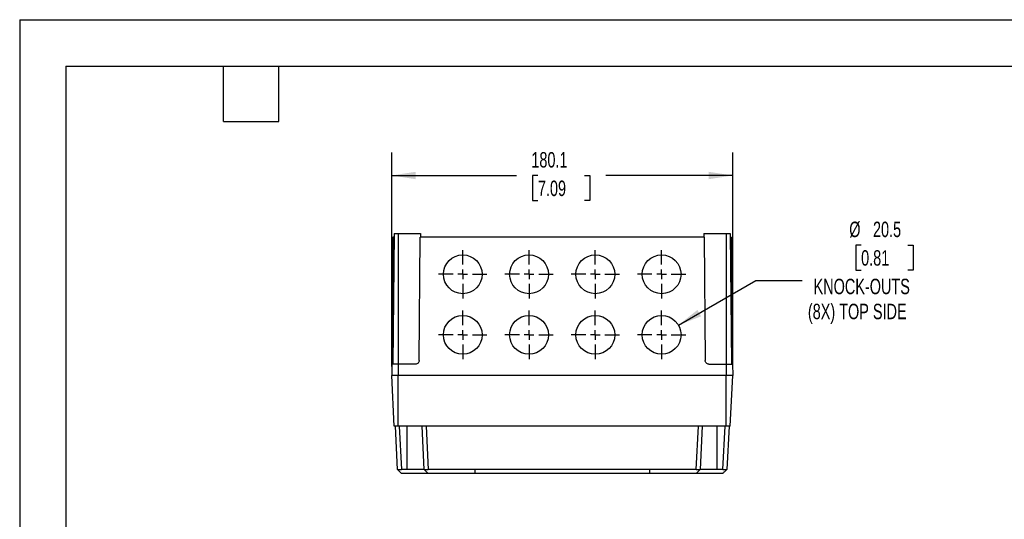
# Model space of a CAD drawing. Header units: millimetres. Extents: x 0 to 1076, y 0 to 831.
# Tile 3 of 5: x 0 to 520, y 568 to 831. Entities that reach past the tile are written whole.
import ezdxf

# ---------------------------------------------------------------- set-up
doc = ezdxf.new("R2010")
doc.units = ezdxf.units.MM
doc.header["$LTSCALE"] = 3.85
doc.linetypes.add('CENTERX2', pattern=[20.32, 12.7, -2.54, 2.54, -2.54])
doc.layers.add('CENTER', color=40, linetype='CENTERX2')
doc.layers.add('DIMENSIONS', color=140, linetype='Continuous', lineweight=25)
doc.layers.add('TEXT', color=140, linetype='Continuous', lineweight=25)
doc.styles.add('SLDTEXTSTYLE0', font='TXT', dxfattribs={"width": 0.7})
doc.dimstyles.new('SLDDIMSTYLE0', dxfattribs={"dimtxt": 8.30833, "dimasz": 12.7127, "dimexe": 0, "dimexo": 0.0625, "dimgap": 2.077083, "dimtad": 0, "dimtih": 1, "dimtoh": 1, "dimdec": 1, "dimrnd": 1e-09, "dimzin": 12, "dimdsep": 46, "dimtxsty": 'SLDTEXTSTYLE0', "dimsah": 1, "dimcen": 0.09, "dimadec": 0, "dimazin": 3, "dimtfac": 1, "dimtdec": 1, "dimtofl": 0, "dimtmove": 0, "dimatfit": 3, "dimfxl": 0, "dimfrac": 2, "dimtolj": 1, "dimtzin": 12, "dimarcsym": 0})
doc.dimstyles.new('SLDDIMSTYLE2', dxfattribs={"dimtxt": 8.30833, "dimasz": 12.7127, "dimexe": 0, "dimexo": 0.0625, "dimgap": 2.077083, "dimtad": 0, "dimtih": 1, "dimtoh": 1, "dimdec": 1, "dimrnd": 1e-09, "dimzin": 12, "dimdsep": 46, "dimtxsty": 'SLDTEXTSTYLE0', "dimsah": 1, "dimcen": 0, "dimadec": 0, "dimazin": 3, "dimtfac": 1, "dimtdec": 1, "dimtofl": 0, "dimtmove": 0, "dimatfit": 3, "dimfxl": 0, "dimfrac": 2, "dimtolj": 1, "dimtzin": 12, "dimarcsym": 0})

# ---------------------------------------------------------------- blocks, each defined once
blk = doc.blocks.new('_D_11')
at = {"layer": 'DIMENSIONS'}
for p, q in [((196.45, 648.28), (196.45, 761.23)), ((376.55, 648.28), (376.55, 761.23)), ((196.45, 749.01), (262.42, 749.01)), ((273.68, 749.01), (270.89, 749.01)), ((270.89, 749.01), (270.89, 735.8)), ((298.37, 749.01), (301.16, 749.01)), ((301.16, 749.01), (301.16, 735.8)), ((376.55, 749.01), (309.62, 749.01)), ((270.89, 735.8), (273.68, 735.8)), ((301.16, 735.8), (298.37, 735.8))]:
    blk.add_line(p, q, dxfattribs=at)
for points in [[(196.45, 749.01), (209.16, 747.05), (209.16, 750.96)], [(376.55, 749.01), (363.84, 750.96), (363.84, 747.05)]]:
    blk.add_solid(points, dxfattribs=at)
at = {"layer": 'DIMENSIONS', "char_height": 8.149, "attachment_point": 1, "style": 'SLDTEXTSTYLE0'}
for s, insert in [('180.1', (270.22, 761.37)), ('7.09', (273.68, 746.31))]:
    blk.add_mtext(s, dxfattribs=dict(at, insert=insert))
blk = doc.blocks.new('_D_12')
at = {"layer": 'DIMENSIONS'}
for p, q in [((444.37, 712.29), (441.58, 712.29)), ((441.58, 712.29), (441.58, 699.08)), ((469.06, 712.29), (471.85, 712.29)), ((471.85, 712.29), (471.85, 699.08)), ((441.58, 699.08), (444.37, 699.08)), ((471.85, 699.08), (469.06, 699.08)), ((347.87, 670.02), (388.75, 693.62)), ((388.75, 693.62), (413.15, 693.62))]:
    blk.add_line(p, q, dxfattribs=at)
blk.add_solid([(347.87, 670.02), (359.86, 674.68), (357.91, 678.07)], dxfattribs=at)
at = {"layer": 'DIMENSIONS', "attachment_point": 1, "style": 'SLDTEXTSTYLE0'}
for s, insert, char_height in [('%%c', (438.1, 724.65), 8.149), ('20.5', (450.64, 724.65), 8.149), ('0.81', (444.37, 709.59), 8.149), ('KNOCK-OUTS', (419.26, 694.52), 8.149), ('(8X) TOP SIDE', (416.26, 681.32), 8.1492)]:
    blk.add_mtext(s, dxfattribs=dict(at, insert=insert, char_height=char_height))
blk = doc.blocks.new('SW_CENTERMARKSYMBOL_17')
at = {"layer": 'CENTER', "color": 0}
for p, q in [((0, 5.08), (0, 12.79)), ((-5.08, 0), (-12.79, 0)), ((0, 0), (-2.54, 0)), ((0, 0), (0, 2.54)), ((0, 0), (0, -2.54)), ((0, 0), (2.54, 0)), ((5.08, 0), (12.79, 0)), ((0, -5.08), (0, -12.79))]:
    blk.add_line(p, q, dxfattribs=at)
blk = doc.blocks.new('SW_CENTERMARKSYMBOL_18')
at = {"layer": 'CENTER', "color": 0}
for p, q in [((0, 5.08), (0, 12.79)), ((-5.08, 0), (-12.79, 0)), ((0, 0), (-2.54, 0)), ((0, 0), (0, 2.54)), ((0, 0), (0, -2.54)), ((0, 0), (2.54, 0)), ((5.08, 0), (12.79, 0)), ((0, -5.08), (0, -12.79))]:
    blk.add_line(p, q, dxfattribs=at)
blk = doc.blocks.new('SW_CENTERMARKSYMBOL_19')
at = {"layer": 'CENTER', "color": 0}
for p, q in [((0, 5.08), (0, 12.79)), ((-5.08, 0), (-12.79, 0)), ((0, 0), (-2.54, 0)), ((0, 0), (0, 2.54)), ((0, 0), (0, -2.54)), ((0, 0), (2.54, 0)), ((5.08, 0), (12.79, 0)), ((0, -5.08), (0, -12.79))]:
    blk.add_line(p, q, dxfattribs=at)
blk = doc.blocks.new('SW_CENTERMARKSYMBOL_20')
at = {"layer": 'CENTER', "color": 0}
for p, q in [((0, 5.08), (0, 12.79)), ((-5.08, 0), (-12.79, 0)), ((0, 0), (-2.54, 0)), ((0, 0), (0, 2.54)), ((0, 0), (0, -2.54)), ((0, 0), (2.54, 0)), ((5.08, 0), (12.79, 0)), ((0, -5.08), (0, -12.79))]:
    blk.add_line(p, q, dxfattribs=at)
blk = doc.blocks.new('SW_CENTERMARKSYMBOL_21')
at = {"layer": 'CENTER', "color": 0}
for p, q in [((0, 5.08), (0, 12.79)), ((-5.08, 0), (-12.79, 0)), ((0, 0), (-2.54, 0)), ((0, 0), (0, 2.54)), ((0, 0), (0, -2.54)), ((0, 0), (2.54, 0)), ((5.08, 0), (12.79, 0)), ((0, -5.08), (0, -12.79))]:
    blk.add_line(p, q, dxfattribs=at)
blk = doc.blocks.new('SW_CENTERMARKSYMBOL_22')
at = {"layer": 'CENTER', "color": 0}
for p, q in [((0, 5.08), (0, 12.79)), ((-5.08, 0), (-12.79, 0)), ((0, 0), (-2.54, 0)), ((0, 0), (0, 2.54)), ((0, 0), (0, -2.54)), ((0, 0), (2.54, 0)), ((5.08, 0), (12.79, 0)), ((0, -5.08), (0, -12.79))]:
    blk.add_line(p, q, dxfattribs=at)
blk = doc.blocks.new('SW_CENTERMARKSYMBOL_23')
at = {"layer": 'CENTER', "color": 0}
for p, q in [((0, 5.08), (0, 12.79)), ((-5.08, 0), (-12.79, 0)), ((0, 0), (-2.54, 0)), ((0, 0), (0, 2.54)), ((0, 0), (0, -2.54)), ((0, 0), (2.54, 0)), ((5.08, 0), (12.79, 0)), ((0, -5.08), (0, -12.79))]:
    blk.add_line(p, q, dxfattribs=at)
blk = doc.blocks.new('SW_CENTERMARKSYMBOL_24')
at = {"layer": 'CENTER', "color": 0}
for p, q in [((0, 5.08), (0, 12.79)), ((-5.08, 0), (-12.79, 0)), ((0, 0), (-2.54, 0)), ((0, 0), (0, 2.54)), ((0, 0), (0, -2.54)), ((0, 0), (2.54, 0)), ((5.08, 0), (12.79, 0)), ((0, -5.08), (0, -12.79))]:
    blk.add_line(p, q, dxfattribs=at)

msp = doc.modelspace()

# ---------------------------------------------------------------- linework, layer by layer
at = {"color": 7, "linetype": 'Continuous'}
for q in [(0.01, 0.01), (1075.7, 831.23)]:
    msp.add_line((0.01, 831.23), q, dxfattribs=at)
for p, q in [((197.75, 718.39), (197.15, 649.39)), ((197.75, 718.39), (199.95, 718.39)), ((199.95, 718.39), (199.95, 649.39)), ((199.95, 718.39), (211.72, 718.39)), ((211.72, 718.39), (211.73, 716.39)), ((361.28, 718.39), (361.26, 716.39)), ((361.28, 718.39), (373.05, 718.39)), ((373.05, 718.39), (373.05, 649.39)), ((373.05, 718.39), (375.25, 718.39)), ((375.25, 718.39), (375.85, 649.39)), ((197.08, 716.39), (196.52, 651.38)), ((197.73, 716.39), (197.08, 716.39)), ((210.97, 651.38), (211.53, 716.39)), ((361.46, 716.39), (211.53, 716.39)), ((361.46, 716.39), (362.03, 651.38)), ((375.26, 716.39), (375.91, 716.39)), ((376.48, 651.38), (375.91, 716.39)), ((196.52, 651.38), (197.17, 651.38)), ((375.83, 651.38), (376.48, 651.38)), ((196.5, 649.39), (196.45, 643.39)), ((199.95, 649.39), (196.5, 649.39)), ((199.95, 649.39), (199.95, 643.39)), ((208.97, 649.39), (199.95, 649.39)), ((364.03, 649.39), (373.05, 649.39)), ((373.05, 649.39), (373.05, 643.39)), ((373.05, 649.39), (376.5, 649.39)), ((376.5, 649.39), (376.55, 643.39)), ((199.95, 643.39), (196.45, 643.39)), ((197.84, 616.79), (196.45, 643.39)), ((373.05, 643.39), (199.95, 643.39)), ((199.95, 616.79), (199.95, 643.39)), ((376.55, 643.39), (373.05, 643.39)), ((373.05, 616.79), (373.05, 643.39)), ((375.15, 616.79), (376.55, 643.39)), ((199.95, 616.79), (197.84, 616.79)), ((199.6, 593.79), (198.4, 616.79)), ((373.05, 616.79), (199.95, 616.79)), ((200.49, 616.79), (201.7, 593.79)), ((204.7, 593.79), (204.7, 616.79)), ((213.7, 593.79), (212.5, 616.79)), ((214.59, 616.79), (215.8, 593.79)), ((357.2, 593.79), (358.4, 616.79)), ((360.5, 616.79), (359.29, 593.79)), ((368.3, 593.79), (368.3, 616.79)), ((371.3, 593.79), (372.5, 616.79)), ((375.15, 616.79), (373.05, 616.79)), ((374.6, 616.79), (373.39, 593.79)), ((199.6, 593.79), (201.71, 591.79)), ((204.7, 593.79), (201.7, 593.79)), ((213.7, 593.79), (215.81, 591.79)), ((240.44, 593.79), (215.8, 593.79)), ((332.55, 593.79), (240.44, 593.79)), ((240.44, 593.79), (240.44, 591.79)), ((357.2, 593.79), (332.55, 593.79)), ((332.55, 593.79), (332.55, 591.79)), ((357.19, 591.79), (359.31, 593.81)), ((371.3, 593.79), (368.3, 593.79)), ((213.81, 591.79), (201.81, 591.79)), ((240.44, 591.79), (215.91, 591.79)), ((332.55, 591.79), (240.44, 591.79)), ((357.09, 591.79), (332.55, 591.79)), ((371.19, 591.79), (359.19, 591.79))]:
    msp.add_line(p, q)
for centre in [(234, 696.89), (269, 696.89), (304, 696.89), (339, 696.89), (234, 664.89), (269, 664.89), (304, 664.89), (339, 664.89)]:
    msp.add_circle(centre, 10.25)
for points, knots in [([(196.5, 649.39), (196.5, 649.39), (196.5, 649.44), (196.5, 649.63), (196.5, 649.78), (196.51, 650.17), (196.51, 650.4), (196.51, 650.89), (196.52, 651.14), (196.52, 651.38)], [0, 0, 0, 0, 0.25, 0.25, 0.5, 0.5, 0.75, 0.75, 1, 1, 1, 1]), ([(210.97, 651.38), (210.96, 651.14), (210.92, 650.89), (210.72, 650.4), (210.57, 650.17), (210.18, 649.78), (209.94, 649.63), (209.45, 649.44), (209.2, 649.39), (208.97, 649.39)], [0, 0, 0, 0, 0.25, 0.25, 0.5, 0.5, 0.75, 0.75, 1, 1, 1, 1]), ([(364.03, 649.39), (363.8, 649.39), (363.54, 649.44), (363.05, 649.63), (362.82, 649.78), (362.43, 650.17), (362.27, 650.4), (362.08, 650.89), (362.03, 651.14), (362.03, 651.38)], [0, 0, 0, 0, 0.25, 0.25, 0.5, 0.5, 0.75, 0.75, 1, 1, 1, 1]), ([(376.48, 651.38), (376.48, 651.14), (376.48, 650.89), (376.49, 650.4), (376.49, 650.17), (376.49, 649.78), (376.49, 649.63), (376.5, 649.44), (376.5, 649.39), (376.5, 649.39)], [0, 0, 0, 0, 0.25, 0.25, 0.5, 0.5, 0.75, 0.75, 1, 1, 1, 1]), ([(199.6, 593.79), (199.6, 593.79), (199.66, 593.79), (199.87, 593.79), (200.02, 593.79), (200.41, 593.79), (200.65, 593.79), (201.02, 593.79), (201.16, 593.79), (201.43, 593.79), (201.56, 593.79), (201.7, 593.79)], [0, 0, 0, 0, 0.25, 0.25, 0.5, 0.5, 0.75, 0.75, 0.875, 0.875, 1, 1, 1, 1]), ([(213.7, 593.79), (213.7, 593.79), (213.65, 593.79), (213.47, 593.79), (213.4, 593.79), (213.23, 593.79), (213.13, 593.79), (212.79, 593.79), (212.51, 593.79), (211.85, 593.79), (211.48, 593.79), (210.64, 593.79), (210.18, 593.79), (209.45, 593.79), (209.2, 593.79), (208.68, 593.79), (208.41, 593.79), (207.59, 593.79), (207.04, 593.79), (205.88, 593.79), (205.29, 593.79), (204.7, 593.79)], [0, 0, 0, 0, 0.125, 0.125, 0.1875, 0.1875, 0.25, 0.25, 0.375, 0.375, 0.5, 0.5, 0.625, 0.625, 0.6875, 0.6875, 0.75, 0.75, 0.875, 0.875, 1, 1, 1, 1]), ([(213.7, 593.79), (213.7, 593.79), (213.76, 593.79), (213.91, 593.79), (213.98, 593.79), (214.13, 593.79), (214.22, 593.79), (214.51, 593.79), (214.74, 593.79), (215.13, 593.79), (215.26, 593.79), (215.52, 593.79), (215.66, 593.79), (215.8, 593.79)], [0, 0, 0, 0, 0.25, 0.25, 0.375, 0.375, 0.5, 0.5, 0.75, 0.75, 0.875, 0.875, 1, 1, 1, 1]), ([(357.2, 593.79), (357.33, 593.79), (357.47, 593.79), (357.74, 593.79), (357.87, 593.79), (358.12, 593.79), (358.24, 593.79), (358.47, 593.79), (358.58, 593.79), (358.77, 593.79), (358.86, 593.79), (359.01, 593.79), (359.08, 593.79), (359.24, 593.79), (359.29, 593.79), (359.29, 593.79)], [0, 0, 0, 0, 0.125, 0.125, 0.25, 0.25, 0.375, 0.375, 0.5, 0.5, 0.625, 0.625, 0.75, 0.75, 1, 1, 1, 1]), ([(368.3, 593.79), (367.7, 593.79), (367.12, 593.79), (366.26, 593.79), (365.97, 593.79), (365.41, 593.79), (365.13, 593.79), (364.31, 593.79), (363.8, 593.79), (362.82, 593.79), (362.36, 593.79), (361.52, 593.79), (361.14, 593.79), (360.48, 593.79), (360.2, 593.79), (359.75, 593.79), (359.58, 593.79), (359.41, 593.79), (359.37, 593.79), (359.31, 593.79), (359.29, 593.79), (359.29, 593.79)], [0, 0, 0, 0, 0.125, 0.125, 0.1875, 0.1875, 0.25, 0.25, 0.375, 0.375, 0.5, 0.5, 0.625, 0.625, 0.75, 0.75, 0.875, 0.875, 0.9375, 0.9375, 1, 1, 1, 1]), ([(371.29, 591.79), (371.64, 592.12), (372.34, 592.79), (373.04, 593.46), (373.39, 593.79)], [0, 0, 0, 0, 0.495052, 1, 1, 1, 1]), ([(371.3, 593.79), (371.57, 593.79), (371.85, 593.79), (372.35, 593.79), (372.59, 593.79), (372.97, 593.79), (373.13, 593.79), (373.34, 593.79), (373.39, 593.79), (373.39, 593.79)], [0, 0, 0, 0, 0.25, 0.25, 0.5, 0.5, 0.75, 0.75, 1, 1, 1, 1]), ([(201.81, 591.79), (201.81, 591.79), (201.81, 591.79), (201.8, 591.79), (201.8, 591.79), (201.78, 591.79), (201.76, 591.79), (201.75, 591.79), (201.73, 591.79), (201.72, 591.79), (201.72, 591.79), (201.71, 591.79), (201.71, 591.79), (201.71, 591.79), (201.71, 591.79), (201.71, 591.79), (201.71, 591.79)], [0.747622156, 0.747622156, 0.747622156, 0.747622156, 0.747623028, 0.747623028, 0.747633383, 0.747727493, 0.748203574, 0.748860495, 0.749250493, 0.749655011, 0.750038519, 0.750226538, 0.750447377, 0.75055977, 0.750619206, 0.750635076, 0.750635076, 0.750635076, 0.750635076]), ([(215.7, 591.79), (215.7, 591.79), (215.68, 591.79), (215.64, 591.79), (215.59, 591.79), (215.49, 591.79), (215.3, 591.79), (214.91, 591.79), (214.36, 591.79), (213.97, 591.79), (213.81, 591.79)], [0, 0, 0, 0, 0.035907, 0.064957, 0.123083, 0.181211, 0.297696, 0.532559, 0.803345, 1, 1, 1, 1]), ([(215.91, 591.79), (215.9, 591.79), (215.9, 591.79), (215.89, 591.79), (215.87, 591.79), (215.85, 591.79), (215.84, 591.79), (215.83, 591.79), (215.82, 591.79), (215.82, 591.79), (215.81, 591.79), (215.81, 591.79), (215.81, 591.79), (215.81, 591.79), (215.81, 591.79), (215.81, 591.79), (215.81, 591.79), (215.81, 591.79)], [0.703367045, 0.703367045, 0.703367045, 0.703367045, 0.703372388, 0.703410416, 0.703680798, 0.704297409, 0.704667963, 0.705232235, 0.705546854, 0.705739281, 0.705899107, 0.706146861, 0.706199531, 0.706365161, 0.706379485, 0.706379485, 0.70637982, 0.70637982, 0.70637982, 0.70637982]), ([(357.19, 591.79), (357.19, 591.79), (357.19, 591.79), (357.19, 591.79), (357.18, 591.79), (357.18, 591.79), (357.17, 591.79), (357.16, 591.79), (357.15, 591.79), (357.14, 591.79), (357.13, 591.79), (357.12, 591.79), (357.11, 591.79), (357.1, 591.79), (357.09, 591.79), (357.09, 591.79), (357.09, 591.79), (357.09, 591.79)], [0.541243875, 0.541243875, 0.541243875, 0.541243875, 0.541253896, 0.541347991, 0.541730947, 0.541823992, 0.542233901, 0.542635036, 0.542895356, 0.543445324, 0.543710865, 0.54406771, 0.544180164, 0.54423967, 0.544256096, 0.544256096, 0.544256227, 0.544256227, 0.544256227, 0.544256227]), ([(359.19, 591.79), (358.99, 591.79), (358.6, 591.79), (358.15, 591.79), (357.82, 591.79), (357.65, 591.79), (357.54, 591.79), (357.46, 591.79), (357.35, 591.79), (357.31, 591.79), (357.28, 591.79)], [0, 0, 0, 0, 0.224137, 0.448385, 0.575119, 0.701866, 0.733451, 0.796658, 0.859867, 1, 1, 1, 1]), ([(371.29, 591.79), (371.29, 591.79), (371.29, 591.79), (371.29, 591.79), (371.28, 591.79), (371.28, 591.79), (371.28, 591.79), (371.28, 591.79), (371.27, 591.79), (371.27, 591.79), (371.26, 591.79), (371.25, 591.79), (371.24, 591.79), (371.23, 591.79), (371.22, 591.79), (371.2, 591.79), (371.19, 591.79), (371.19, 591.79), (371.19, 591.79), (371.19, 591.79)], [0.496987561, 0.496987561, 0.496987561, 0.496987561, 0.496992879, 0.497030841, 0.497238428, 0.497388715, 0.497540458, 0.497720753, 0.497955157, 0.498199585, 0.498485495, 0.498842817, 0.499158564, 0.499468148, 0.499820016, 0.499985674, 0.5, 0.5, 0.500000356, 0.500000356, 0.500000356, 0.500000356])]:
    msp.add_open_spline(points, degree=3, knots=knots)
msp.add_open_spline([(371.3, 593.79), (371.3, 593.79), (371.3, 593.79), (371.3, 593.79)], degree=3)
at = {"layer": 'TEXT'}
for p, q in [((24.45, 806.77), (1051.24, 806.77)), ((24.45, 806.77), (24.45, 24.45)), ((107.57, 777.43), (107.57, 806.77)), ((136.91, 777.43), (136.91, 806.77)), ((107.57, 777.43), (136.91, 777.43))]:
    msp.add_line(p, q, dxfattribs=at)

# ---------------------------------------------------------------- block references
at = {"layer": 'CENTER'}
for name, p in [('SW_CENTERMARKSYMBOL_18', (234, 696.89)), ('SW_CENTERMARKSYMBOL_19', (269, 696.89)), ('SW_CENTERMARKSYMBOL_20', (304, 696.89)), ('SW_CENTERMARKSYMBOL_24', (339, 696.89)), ('SW_CENTERMARKSYMBOL_23', (234, 664.89)), ('SW_CENTERMARKSYMBOL_22', (269, 664.89)), ('SW_CENTERMARKSYMBOL_21', (304, 664.89)), ('SW_CENTERMARKSYMBOL_17', (339, 664.89))]:
    msp.add_blockref(name, p, dxfattribs=at)

# ---------------------------------------------------------------- dimensions: what is measured, and where the dimension line sits
at = {"layer": 'DIMENSIONS'}
dim = msp.add_linear_dim(base=(376.55, 749.01), p1=(196.45, 643.39), p2=(376.55, 643.39), dimstyle='SLDDIMSTYLE0', dxfattribs=at)
dim.commit()
dim.dimension.update_dxf_attribs({"geometry": '_D_11', "text_midpoint": (286.02, 749.01), "dimtype": 160})
dim = msp.add_diameter_dim_2p(p1=(330.12, 659.77), p2=(347.87, 670.02), text='<>\\PKNOCK-OUTS\\P(8X) TOP SIDE', dimstyle='SLDDIMSTYLE2', dxfattribs=at)
dim.commit()
dim.dimension.update_dxf_attribs({"geometry": '_D_12', "text_midpoint": (456.72, 697.91), "dimtype": 163})

doc.saveas('drawing.dxf')
